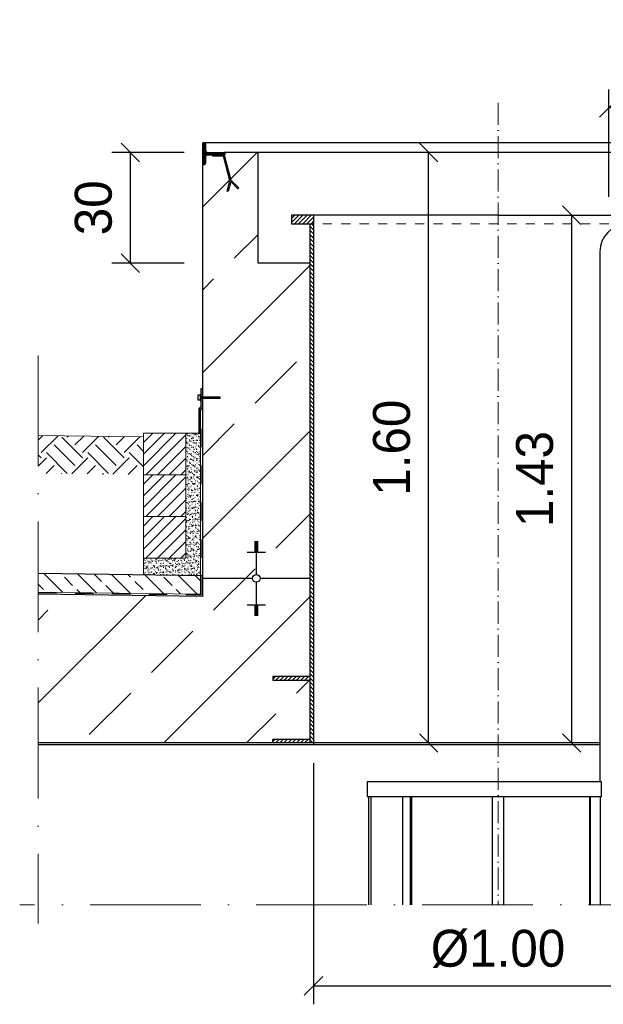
# Model space of a CAD drawing. Header units: millimetres. Extents: x -14064 to 10606674, y -83552 to 74051.
# Tile 112 of 256: x 22965 to 24546, y -26771 to -24103. Entities that reach past the tile are written whole.
import ezdxf

# ---------------------------------------------------------------- set-up
doc = ezdxf.new("R2010")
doc.units = ezdxf.units.MM
doc.linetypes.add('ACAD_ISO10W100', pattern=[18, 12, -3, 0, -3])
doc.linetypes.add('JIS_02_1.0', pattern=[2, 1, -1])
doc.layers.add('0_0_1_im Papierbereich gezeichnet', color=7, linetype='Continuous')
doc.layers.add('Bemaßung', color=7, linetype='Continuous', lineweight=9)
doc.dimstyles.new('DIN', dxfattribs={"dimtxt": 2.5, "dimasz": 2.5, "dimexe": 1.25, "dimexo": 0.625, "dimtad": 1, "dimtih": 1, "dimdec": 4, "dimdsep": 46, "dimlunit": 6, "dimtxsty": 'Standard', "dimcen": 2.5, "dimadec": 0, "dimazin": 0, "dimtfac": 1, "dimtdec": 4, "dimtmove": 0, "dimatfit": 3, "dimfxl": 0, "dimtvp": 1, "dimtolj": 1, "dimtzin": 0, "dimarcsym": 0})

# ---------------------------------------------------------------- blocks, each defined once
blk = doc.blocks.new('_Oblique')
at = {"color": 0, "linetype": 'ByBlock', "lineweight": -2}
blk.add_line((-0.5, -0.5), (0.5, 0.5), dxfattribs=at)
blk = doc.blocks.new('*D134')
at = {"layer": 'Bemaßung', "color": 0, "lineweight": -2, "transparency": 16777216}
blk.add_line((24460.6, -26063.1), (24460.6, -24633.1), dxfattribs=at)
at = {"layer": 'DEFPOINTS', "color": 0, "transparency": 16777216}
for p in [(24460.6, -24633.1), (24460.6, -24633.1), (24460.6, -26063.1)]:
    blk.add_point(p, dxfattribs=at)
at = {"layer": 'Bemaßung', "color": 0, "lineweight": -2, "transparency": 16777216, "xscale": 50, "yscale": 50, "zscale": 50}
for p, rotation in [((24460.6, -24633.1), 90), ((24460.6, -26063.1), 270)]:
    blk.add_blockref('_Oblique', p, dxfattribs=dict(at, rotation=rotation))
at = {"layer": 'Bemaßung', "color": 0, "transparency": 16777216, "insert": (24360.6, -25348.1), "char_height": 100, "attachment_point": 5, "rotation": 90}
blk.add_mtext('\\A1;1.43', dxfattribs=at)
blk = doc.blocks.new('*D170')
at = {"layer": 'Bemaßung', "color": 0, "lineweight": -2, "transparency": 16777216}
blk.add_line((24073, -26063.1), (24073, -24463.1), dxfattribs=at)
at = {"layer": 'DEFPOINTS', "color": 0, "transparency": 16777216}
for p in [(24073, -24463.1), (24073, -24463.1), (24073, -26063.1)]:
    blk.add_point(p, dxfattribs=at)
at = {"layer": 'Bemaßung', "color": 0, "lineweight": -2, "transparency": 16777216, "xscale": 50, "yscale": 50, "zscale": 50}
for p, rotation in [((24073, -24463.1), 90), ((24073, -26063.1), 270)]:
    blk.add_blockref('_Oblique', p, dxfattribs=dict(at, rotation=rotation))
at = {"layer": 'Bemaßung', "color": 0, "transparency": 16777216, "insert": (23973, -25263.1), "char_height": 100, "attachment_point": 5, "rotation": 90}
blk.add_mtext('\\A1;1.60', dxfattribs=at)
blk = doc.blocks.new('*D99')
at = {"layer": 'Bemaßung', "color": 0, "lineweight": -2, "transparency": 16777216}
for p, q in [((23411, -24463.1), (23215, -24463.1)), ((23265, -24763.1), (23265, -24463.1)), ((23411, -24763.1), (23215, -24763.1))]:
    blk.add_line(p, q, dxfattribs=at)
at = {"layer": 'DEFPOINTS', "color": 0, "transparency": 16777216}
for p in [(23265, -24463.1), (23461, -24463.1), (23461, -24763.1)]:
    blk.add_point(p, dxfattribs=at)
at = {"layer": 'Bemaßung', "color": 0, "lineweight": -2, "transparency": 16777216, "xscale": 50, "yscale": 50, "zscale": 50}
for p, rotation in [((23265, -24463.1), 90), ((23265, -24763.1), 270)]:
    blk.add_blockref('_Oblique', p, dxfattribs=dict(at, rotation=rotation))
at = {"layer": 'Bemaßung', "color": 0, "transparency": 16777216, "insert": (23165, -24613.1), "char_height": 100, "attachment_point": 5, "rotation": 90}
blk.add_mtext('\\A1;30', dxfattribs=at)
blk = doc.blocks.new('*D149')
at = {"layer": 'Bemaßung', "color": 0, "lineweight": -2, "transparency": 16777216}
for p, q in [((24561, -24583.1), (24561, -24292.6)), ((24761, -24583.1), (24761, -24292.6)), ((24761, -24342.6), (24561, -24342.6))]:
    blk.add_line(p, q, dxfattribs=at)
at = {"layer": 'DEFPOINTS', "color": 0, "transparency": 16777216}
for p in [(24561, -24342.6), (24561, -24633.1), (24761, -24633.1)]:
    blk.add_point(p, dxfattribs=at)
at = {"layer": 'Bemaßung', "color": 0, "lineweight": -2, "transparency": 16777216, "xscale": 50, "yscale": 50, "zscale": 50, "rotation": 180}
blk.add_blockref('_Oblique', (24561, -24342.6), dxfattribs=at)
at = {"layer": 'Bemaßung', "color": 0, "lineweight": -2, "transparency": 16777216, "xscale": 50, "yscale": 50, "zscale": 50}
blk.add_blockref('_Oblique', (24761, -24342.6), dxfattribs=at)
at = {"layer": 'Bemaßung', "color": 0, "transparency": 16777216, "insert": (24661, -24167.6), "char_height": 100, "attachment_point": 5}
blk.add_mtext('\\A1;20', dxfattribs=at)
blk = doc.blocks.new('*D154')
at = {"layer": 'Bemaßung', "color": 0, "lineweight": -2, "transparency": 16777216}
for p, q in [((23761, -26118.1), (23761, -26771.4)), ((24761, -26118.1), (24761, -26771.4)), ((23761, -26721.4), (24761, -26721.4))]:
    blk.add_line(p, q, dxfattribs=at)
at = {"layer": 'DEFPOINTS', "color": 0, "transparency": 16777216}
for p in [(23761, -26068.1), (24761, -26068.1), (24761, -26721.4)]:
    blk.add_point(p, dxfattribs=at)
at = {"layer": 'Bemaßung', "color": 0, "lineweight": -2, "transparency": 16777216, "xscale": 50, "yscale": 50, "zscale": 50, "rotation": 180}
blk.add_blockref('_Oblique', (23761, -26721.4), dxfattribs=at)
at = {"layer": 'Bemaßung', "color": 0, "lineweight": -2, "transparency": 16777216, "xscale": 50, "yscale": 50, "zscale": 50}
blk.add_blockref('_Oblique', (24761, -26721.4), dxfattribs=at)
at = {"layer": 'Bemaßung', "color": 0, "transparency": 16777216, "insert": (24261, -26621.4), "char_height": 100, "attachment_point": 5}
blk.add_mtext('\\A1;%%c1.00', dxfattribs=at)

msp = doc.modelspace()

# ---------------------------------------------------------------- hatches: boundary and pattern name
at = {"lineweight": 5}
h = msp.add_hatch(dxfattribs=at)
h.set_pattern_fill('ANSI31', color=256)
h.set_pattern_definition([(45, (-86757.113, 20418.383), (-2.24506403, 2.24506403), [])])
edge = h.paths.add_edge_path()
edge.add_arc((23475.04788, -24477.13269), 7, 90, 180)
edge.add_line((23468.04788, -24477.13269), (23468.04788, -24493.13269))
edge.add_arc((23464.54788, -24493.13269), 3.5, -90, 0, ccw=False)
edge.add_line((23464.54788, -24496.63269), (23461.04788, -24496.63269))
edge.add_line((23461.04788, -24496.63269), (23461.04788, -24436.63269))
edge.add_line((23461.04788, -24436.63269), (23464.54788, -24436.63269))
edge.add_arc((23464.54788, -24440.13269), 3.5, 0, 90, ccw=False)
edge.add_line((23468.04788, -24440.13269), (23468.04788, -24456.13269))
edge.add_arc((23475.04788, -24456.13269), 7, 180, 270)
edge.add_line((23475.04788, -24463.13269), (23519.04788, -24463.13269))
edge.add_arc((23519.04788, -24465.13269), 2, 0, 90, ccw=False)
edge.add_line((23521.04788, -24465.13269), (23521.04788, -24468.13269))
edge.add_arc((23519.04788, -24468.13269), 2, -90, 0, ccw=False)
edge.add_line((23519.04788, -24470.13269), (23475.04788, -24470.13269))
at = {"lineweight": 9}
h = msp.add_hatch(dxfattribs=at)
h.set_pattern_fill('ANSI33', color=256, scale=50)
h.set_pattern_definition([(45, (-88426.34, 35474.04), (-224.5064, 224.5064), []), (45, (-88201.83, 35474.04), (-224.5064, 224.5064), [158.75, -79.375])])
h.paths.add_polyline_path([(23014.96854, -25660.27984), (23014.96854, -26063.13141), (23751.04788, -26063.1315), (23751.04788, -25893.13154), (23651.04793, -25893.13152), (23651.04793, -25883.13152), (23751.04788, -25883.13154), (23751.04788, -24763.13269), (23611.04788, -24763.13269), (23611.04788, -24463.13269), (23461.04788, -24463.13269), (23461.04788, -25079.33289), (23508.54816, -25079.33289), (23508.54816, -25082.47325), (23461.04788, -25082.47325), (23461.04788, -25666.24081)])
h = msp.add_hatch(color=256)
h.dxf.hatch_style = 1
h.paths.add_polyline_path([(23534.46131, -24539.24749), (23516.7459, -24473.13269), (23487.89689, -24473.13269), (23487.89689, -24470.13269), (23519.04788, -24470.13269), (23537.35909, -24538.47104), (23558.28809, -24559.40004), (23556.16677, -24561.52136), (23536.79068, -24542.14527), (23529.69854, -24568.6135), (23526.80076, -24567.83704)])
at = {"lineweight": 5}
h = msp.add_hatch(dxfattribs=at)
h.set_pattern_fill('ANSI31', color=256, scale=2.5)
h.set_pattern_definition([(45, (-92274.183, 12013.3565), (-5.6126601, 5.6126601), [])])
h.paths.add_polyline_path([(23761.04788, -24656.13168), (23761.04788, -24633.13168), (23701.04788, -24633.13168), (23701.04788, -24656.13168)])
h = msp.add_hatch(dxfattribs=at)
h.set_pattern_fill('ANSI31', color=256, scale=2.5, angle=90)
h.set_pattern_definition([(135, (-95948.868, 12463.646), (-5.6126601, -5.6126601), [])])
h.paths.add_polyline_path([(23751.04788, -26063.13262), (23761.04788, -26063.13261), (23761.04788, -24656.13168), (23751.04788, -24656.13168)])
h = msp.add_hatch(color=256)
h.dxf.hatch_style = 1
h.paths.add_polyline_path([(23461.04788, -25103.50775), (23456.04049, -25103.50775), (23456.04049, -25125.90204), (23461.04457, -25125.90204)])
h.paths.add_polyline_path([(23461.04457, -25125.90204), (23456.04049, -25125.90204), (23456.04049, -25129.0424), (23461.0441, -25129.0424)])
h.paths.add_polyline_path([(23461.0441, -25129.0424), (23456.04049, -25129.0424), (23456.04049, -25136.88645), (23456.04049, -25151.43669), (23450.04788, -25157.42929), (23450.04788, -25223.86014), (23455.04788, -25223.86014), (23455.04788, -25159.50036), (23461.04049, -25153.50775)])
h = msp.add_hatch(dxfattribs=at)
h.set_pattern_fill('ANSI31', color=256, scale=0.4, style=0)
h.set_pattern_definition([(45, (-70751.6585, 12406.27), (-0.898025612, 0.898025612), [])])
h.paths.add_polyline_path([(23456.04049, -25129.0424), (23508.54816, -25129.0424), (23508.54816, -25125.90204), (23456.04049, -25125.90204)])
h = msp.add_hatch()
h.set_pattern_fill('EARTH', color=256, scale=12.5, angle=45, style=0)
h.set_pattern_definition([(45, (-4366.596, 12328.22), (7e-15, 112.2532), [79.375, -79.375]), (45, (-4387.64, 12349.265), (7e-15, 112.2532), [79.375, -79.375]), (45, (-4408.69, 12370.31), (7e-15, 112.2532), [79.375, -79.375]), (135, (-4408.69, 12384.344), (-112.2532, 7e-15), [79.375, -79.375]), (135, (-4387.64, 12405.39), (-112.2532, 7e-15), [79.375, -79.375]), (135, (-4366.596, 12426.44), (-112.2532, 7e-15), [79.375, -79.375])])
h.paths.add_polyline_path([(23014.96854, -25229.99137), (23014.96854, -25332.91096), (23299.76422, -25335.87819), (23299.73113, -25233.79666)])
h = msp.add_hatch(dxfattribs=at)
h.set_pattern_fill('ANSI31', color=256, scale=7, style=0)
h.set_pattern_definition([(45, (-70751.659, 12425.807), (-15.715448, 15.715448), [])])
h.paths.add_polyline_path([(23415.04788, -25223.86014), (23300.04788, -25223.86014), (23300.04788, -25336.86014), (23415.04788, -25336.86014)])
h = msp.add_hatch(dxfattribs=at)
h.set_pattern_fill('ANSI31', color=256, scale=7, style=0)
h.set_pattern_definition([(45, (-70751.659, 12312.807), (-15.715448, 15.715448), [])])
h.paths.add_polyline_path([(23415.04788, -25336.86014), (23300.04788, -25336.86014), (23300.04788, -25449.86014), (23415.04788, -25449.86014)])
h = msp.add_hatch(dxfattribs=at)
h.set_pattern_fill('ANSI31', color=256, scale=7, style=0)
h.set_pattern_definition([(45, (-70751.659, 12199.807), (-15.715448, 15.715448), [])])
h.paths.add_polyline_path([(23415.04788, -25449.86014), (23300.04788, -25449.86014), (23300.04788, -25562.86014), (23415.04788, -25562.86014)])
at = {"lineweight": 9}
h = msp.add_hatch(dxfattribs=at)
h.set_pattern_fill('ANSI33', color=256, scale=10, angle=90)
h.set_pattern_definition([(135, (-88426.34, 35474.04), (-44.90128, -44.90128), []), (135, (-88426.34, 35518.94), (-44.90128, -44.90128), [31.75, -15.875])])
h.paths.add_polyline_path([(25501.04757, -25637.49711), (25067.05746, -25631.69769), (25067.05844, -25681.70216), (25501.04757, -25687.50157)])
h.paths.add_polyline_path([(23014.96854, -25604.27556), (23014.96854, -25654.28003), (23455.04788, -25660.16082), (23455.04788, -25610.15636)])
at = {"lineweight": 5}
h = msp.add_hatch(dxfattribs=at)
h.set_pattern_fill('ANSI31', color=256, scale=2.5)
h.set_pattern_definition([(45, (-97068.868, 12486.646), (-5.6126601, 5.6126601), [])])
h.paths.add_polyline_path([(23651.04793, -25883.13154), (23751.04793, -25883.13154), (23751.04793, -25893.13154), (23651.04793, -25893.13154)])
h = msp.add_hatch(dxfattribs=at)
h.set_pattern_fill('ANSI31', color=256, scale=2.5)
h.set_pattern_definition([(45, (-92274.183, 11656.3565), (-5.6126601, 5.6126601), [])])
h.paths.add_polyline_path([(23751.04788, -26053.13168), (23651.04788, -26053.13168), (23651.04788, -26063.13168), (23751.04788, -26063.13168)])
at = {"layer": 'Bemaßung', "lineweight": 5}
h = msp.add_hatch(dxfattribs=at)
h.set_pattern_fill('AR-SAND', color=256, scale=0.25)
h.set_pattern_definition([(37.5, (-101591.76, 12501.338), (-0.4000078, 12.2353309), [0, -9.652, 0, -10.795, 0, -10.31875]), (7.5, (-101591.76, 12501.338), (11.238082, 17.9206275), [0, -5.207, 0, -8.6995, 0, -3.33375]), (327.5, (-101599.57, 12501.338), (19.77480926, 0.0359296), [0, -3.175, 0, -11.43, 0, -14.9225]), (317.5, (-101599.57, 12501.338), (19.0889113, 5.573233), [0, -1.5875, 0, -7.493, 0, -8.5725])])
h.paths.add_polyline_path([(23300.04788, -25562.86014), (23415.04788, -25562.86014), (23415.04788, -25449.86014), (23415.04788, -25336.86014), (23415.04788, -25223.86014), (23450.04788, -25223.86014), (23455.04788, -25223.86014), (23454.97807, -25610.15542), (23299.97807, -25608.08415)])

# ---------------------------------------------------------------- linework, layer by layer
at = {"linetype": 'ACAD_ISO10W100', "lineweight": 18, "ltscale": 5}
msp.add_line((24261.04788, -24328.63159), (24261.04788, -26502.06449), dxfattribs=at)
for p, q in [((25061.04788, -24436.63269), (23461.04788, -24436.63269)), ((23611.04788, -24463.13269), (23519.04788, -24463.13269)), ((24911.04788, -24463.13269), (23611.04788, -24463.13269)), ((23611.04788, -24763.13269), (23611.04788, -24463.13269)), ((23461.04788, -25666.24081), (23461.04788, -24496.63269)), ((23761.04788, -24633.13168), (23761.04788, -26068.13168)), ((23751.04788, -24656.13168), (23751.04788, -26063.13262)), ((24536.89788, -24731.43168), (24536.89788, -26168.13168)), ((23751.04788, -24763.13269), (23611.04788, -24763.13269)), ((23601.04788, -25517.70112), (23611.04788, -25517.70112)), ((23601.04788, -25521.22102), (23611.04788, -25521.22102)), ((23601.04788, -25524.74093), (23611.04788, -25524.74093)), ((23601.04788, -25528.26083), (23611.04788, -25528.26083)), ((23601.04788, -25531.78074), (23611.04788, -25531.78074)), ((23606.04788, -25517.3544), (23606.04788, -25607.00187)), ((23581.04788, -25545.86036), (23631.04788, -25545.86036)), ((23601.04788, -25535.30064), (23611.04788, -25535.30064)), ((23601.04788, -25538.82055), (23611.04788, -25538.82055)), ((23601.04788, -25542.34045), (23611.04788, -25542.34045)), ((23461.04788, -25610.23653), (23014.96854, -25604.27556)), ((23595.69535, -25617.3544), (23461.04788, -25617.3544)), ((23606.04788, -25627.70693), (23606.04788, -25717.3544)), ((23751.04788, -25617.3544), (23616.40041, -25617.3544)), ((23461.04788, -25666.24081), (23014.96854, -25660.27984)), ((23581.04788, -25688.84844), (23631.04788, -25688.84844)), ((23601.04788, -25692.36834), (23611.04788, -25692.36834)), ((23601.04788, -25695.88825), (23611.04788, -25695.88825)), ((23601.04788, -25699.40815), (23611.04788, -25699.40815)), ((23601.04788, -25702.92806), (23611.04788, -25702.92806)), ((23601.04788, -25706.44796), (23611.04788, -25706.44796)), ((23601.04788, -25709.96787), (23611.04788, -25709.96787)), ((23601.04788, -25713.48777), (23611.04788, -25713.48777)), ((23601.04788, -25717.00768), (23611.04788, -25717.00768)), ((24536.89788, -26063.13161), (23014.96854, -26063.13141)), ((24536.89788, -26068.13168), (23014.96854, -26068.13168)), ((24002.95391, -26502.06449), (24002.95391, -26208.13168)), ((24024.16711, -26502.06449), (24024.16711, -26208.13168)), ((24027.70264, -26502.06449), (24027.70264, -26208.13168)), ((24509.5047, -26502.06449), (24509.5047, -26208.13168)), ((24511.52761, -26502.06449), (24511.52761, -26208.13168)), ((24538.96266, -26502.06449), (24538.96266, -26208.13168))]:
    msp.add_line(p, q)
at = {"linetype": 'JIS_02_1.0', "lineweight": 18, "ltscale": 25}
msp.add_line((24761.04788, -24656.13168), (23761.04788, -24656.13168), dxfattribs=at)
at = {"linetype": 'ACAD_ISO10W100', "lineweight": 18, "ltscale": 25}
for p, q in [((23014.96854, -25013.13168), (23014.96854, -26552.06449)), ((25706.04757, -26502.06449), (22964.96854, -26502.06449))]:
    msp.add_line(p, q, dxfattribs=at)
at = {"lineweight": 9}
for p, q in [((23455.04788, -25660.16082), (23455.04788, -25159.50036)), ((23014.96854, -25654.28003), (23455.04788, -25660.16082))]:
    msp.add_line(p, q, dxfattribs=at)
at = {"linetype": 'JIS_02_1.0', "lineweight": 25, "ltscale": 50}
for p, q in [((23456.46209, -25661.59406), (23456.46209, -25158.08615)), ((23014.96854, -25655.69437), (23456.46209, -25661.59406))]:
    msp.add_line(p, q, dxfattribs=at)
at = {"linetype": 'ACAD_ISO10W100', "lineweight": 13, "ltscale": 25}
for p, q in [((23300.04788, -25233.80089), (23014.96854, -25229.99137)), ((23415.04788, -25223.86014), (23455.04788, -25223.86014)), ((23300.04788, -25562.86014), (23300.04788, -25608.08509))]:
    msp.add_line(p, q, dxfattribs=at)
msp.add_lwpolyline([(23475.04788, -24470.13269, 0.4142135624), (23468.04788, -24477.13269), (23468.04788, -24493.13269, -0.4142135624), (23464.54788, -24496.63269), (23461.04788, -24496.63269), (23461.04788, -24436.63269), (23464.54788, -24436.63269, -0.4142135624), (23468.04788, -24440.13269), (23468.04788, -24456.13269, 0.4142135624), (23475.04788, -24463.13269), (23519.04788, -24463.13269, -0.4142135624), (23521.04788, -24465.13269), (23521.04788, -24468.13269, -0.4142135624), (23519.04788, -24470.13269)], format="xyb", close=True)
for points in [[(23534.46131, -24539.24749), (23516.7459, -24473.13269), (23487.89689, -24473.13269), (23487.89689, -24470.13269), (23519.04788, -24470.13269), (23537.35909, -24538.47104), (23558.28809, -24559.40004), (23556.16677, -24561.52136), (23536.79068, -24542.14527), (23529.69854, -24568.6135), (23526.80076, -24567.83704)], [(24541.4641, -26168.13168), (23906.04788, -26168.13168), (23906.04788, -26208.13168), (24541.4641, -26208.13168)]]:
    msp.add_lwpolyline(points, close=True)
for points in [[(24261.04788, -24633.13168), (23701.04788, -24633.13168), (23701.04788, -24656.13168), (23761.04788, -24656.13168)], [(24261.04788, -24633.13168), (24821.04788, -24633.13168), (24821.04788, -24656.13168), (24761.04788, -24656.13168)], [(23455.04788, -25223.86009), (23455.04788, -25159.50036), (23461.04049, -25153.50775), (23461.04788, -25103.50775), (23456.04049, -25103.50775), (23456.04049, -25151.43669), (23450.04788, -25157.42929), (23450.04788, -25223.86014), (23455.04788, -25223.86014)], [(23751.04793, -25883.13154), (23651.04793, -25883.13152), (23651.04793, -25893.13152), (23751.04793, -25893.13154)], [(23651.04788, -26063.13168), (23651.04788, -26053.13168), (23751.04788, -26053.13168)], [(23911.04788, -26502.06449), (23911.04788, -26208.13168), (23916.04788, -26208.13168), (23916.04788, -26502.06449)], [(24246.04788, -26502.06449), (24246.04788, -26208.13168), (24276.04788, -26208.13168), (24276.04788, -26502.06449)]]:
    msp.add_lwpolyline(points)
at = {"lineweight": 9}
for points in [[(23415.04788, -25223.86014), (23300.04788, -25223.86014), (23300.04788, -25336.86014), (23415.04788, -25336.86014), (23415.04788, -25223.86014)], [(23415.04788, -25336.86014), (23300.04788, -25336.86014), (23300.04788, -25449.86014), (23415.04788, -25449.86014), (23415.04788, -25336.86014)], [(23415.04788, -25449.86014), (23300.04788, -25449.86014), (23300.04788, -25562.86014), (23415.04788, -25562.86014), (23415.04788, -25449.86014)]]:
    msp.add_lwpolyline(points, dxfattribs=at)
msp.add_circle((23606.04788, -25617.3544), 10.35253)
msp.add_arc((24609.34788, -24731.43168), 72.45, 90, 180)
at = {"layer": '0_0_1_im Papierbereich gezeichnet'}
for points in [[(23448.03009, -25133.85659), (23454.958, -25133.85659), (23454.958, -25121.08785), (23448.03009, -25121.08785)], [(23454.958, -25136.88645), (23456.04049, -25136.88645), (23456.04049, -25118.05799), (23454.958, -25118.05799)], [(23456.04049, -25129.0424), (23508.54816, -25129.0424), (23508.54816, -25125.90204), (23456.04049, -25125.90204)]]:
    msp.add_lwpolyline(points, close=True, dxfattribs=at)

# ---------------------------------------------------------------- dimensions: what is measured, and where the dimension line sits
at = {"layer": 'Bemaßung'}
for base, p1, p2, text, picture, middle in [((24561.04788, -24342.60623), (24761.04788, -24633.13168), (24561.04788, -24633.13168), '20', '*D149', (24661.04788, -24167.60623)), ((24761.04788, -26721.38857), (23761.04788, -26068.13168), (24761.04788, -26068.13168), '%%c1.00', '*D154', (24261.04788, -26621.38857))]:
    dim = msp.add_linear_dim(base=base, p1=p1, p2=p2, text=text, dimstyle='DIN', override={"dimscale": 100, "dimtxt": 1, "dimasz": 0.5, "dimexe": 0.5, "dimexo": 0.5, "dimgap": 0.5, "dimtih": 0, "dimdec": 2, "dimblk1": 'Oblique', "dimblk2": 'Oblique', "dimsah": 1, "dimtmove": 2}, dxfattribs=at)
    dim.commit()
    dim.dimension.update_dxf_attribs({"geometry": picture, "text_midpoint": middle})
for base, p1, p2, text, picture, middle in [((23265.03302, -24463.13269), (23461.04788, -24763.13269), (23461.04788, -24463.13269), '30', '*D99', (23165.03302, -24613.13269)), ((24072.95801, -24463.13269), (24072.95801, -26063.13157), (24072.95801, -24463.13269), '1.60', '*D170', (23972.95801, -25263.13213)), ((24460.57038, -24633.13168), (24460.57038, -26063.13157), (24460.57038, -24633.13168), '1.43', '*D134', (24360.57038, -25348.13163))]:
    dim = msp.add_linear_dim(base=base, p1=p1, p2=p2, angle=90, text=text, dimstyle='DIN', override={"dimscale": 100, "dimtxt": 1, "dimasz": 0.5, "dimexe": 0.5, "dimexo": 0.5, "dimgap": 0.5, "dimtih": 0, "dimdec": 2, "dimblk1": 'Oblique', "dimblk2": 'Oblique', "dimsah": 1, "dimtmove": 2}, dxfattribs=at)
    dim.commit()
    dim.dimension.update_dxf_attribs({"geometry": picture, "text_midpoint": middle})

doc.saveas('drawing.dxf')
